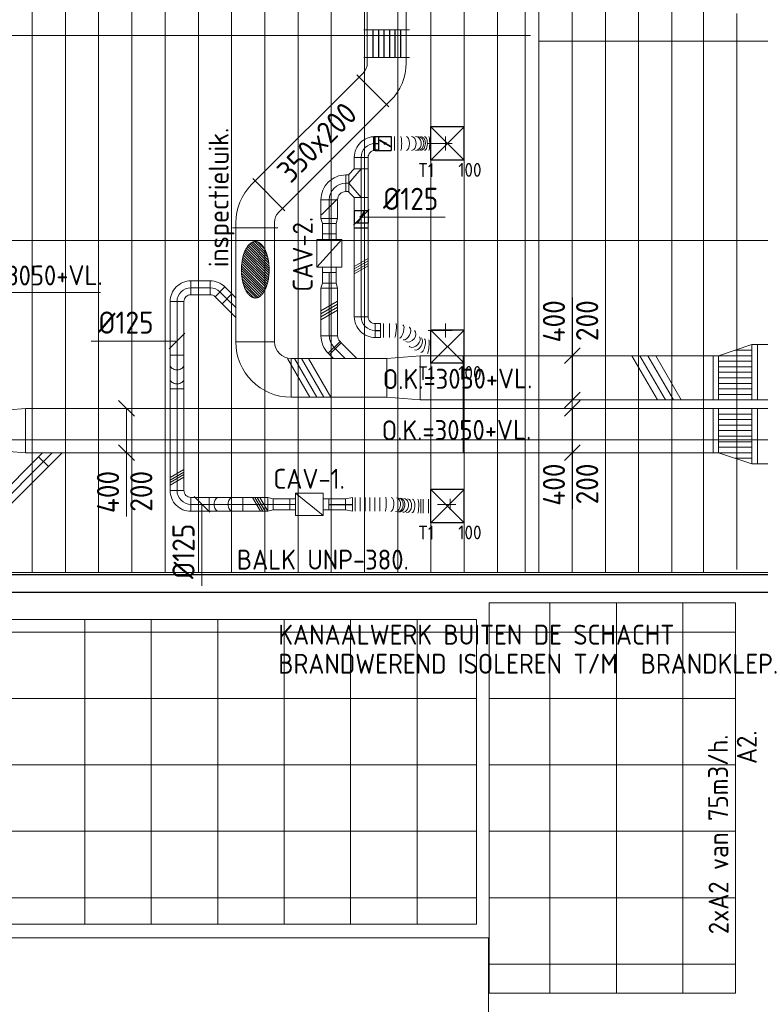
# Model space of a CAD drawing. Header units: millimetres. Extents: x -75017 to 35076, y -1757 to 51354.
# Tile 17 of 41: x -65208 to -58521, y 18546 to 27440. Entities that reach past the tile are written whole.
import ezdxf
from ezdxf.enums import TextEntityAlignment as Align

# ---------------------------------------------------------------- set-up
doc = ezdxf.new("R2010")
doc.units = ezdxf.units.MM
doc.header["$LTSCALE"] = 50
doc.linetypes.add('CENTER2', pattern=[28.575, 19.05, -3.175, 3.175, -3.175])
doc.linetypes.add('HIDDEN2', pattern=[0.1875, 0.125, -0.0625])
for name, color, linetype in [('BALKEN', 7, 'Continuous'), ('WL570---_BESTAAND-TOEVOER_HL', 1, 'Continuous'), ('WL570---_TOEVOER', 200, 'Continuous'), ('WL570---_TOEVOER_HL', 1, 'Continuous'), ('WL570---_TOEVOER_RST', 200, 'Continuous'), ('WL570---_TOEVOER_RST_HL', 1, 'Continuous'), ('WL5772--_R_KANAAL-H', 1, 'Continuous'), ('WM570---_BESTAAND-TOEVOER_PR', 1, 'Continuous'), ('WM570---_TOEVOER_PR', 2, 'Continuous'), ('WM570---_TOEVOER_RST_PR', 1, 'Continuous')]:
    doc.layers.add(name, color=color, linetype=linetype)
for name, color, linetype, lineweight in [('WL570---_BESTAAND-HARTLIJN', 161, 'Continuous', 0), ('WL570---_BESTAAND-MAATVOERING', 160, 'Continuous', 0), ('WL570---_BESTAAND-RETOUR', 100, 'Continuous', 0), ('WL570---_BESTAAND-ROOSTER', 160, 'Continuous', 0), ('WL570---_BESTAAND-TOEVOER', 200, 'Continuous', 0), ('WL570---_DEMONTEREN', 10, 'Continuous', 0)]:
    doc.layers.add(name, color=color, linetype=linetype, lineweight=lineweight)
doc.layers.get('WL570---_DEMONTEREN').off()
doc.styles.add('BURO-025', font='ISO96.shx', dxfattribs={"height": 125})
doc.styles.add('ISO', font='ISO', dxfattribs={"height": 162})
doc.styles.add('MAATVOERING', font='ISO')

# ---------------------------------------------------------------- blocks, each defined once
blk = doc.blocks.new('MVLINE')
blk.add_line((35.4, -35.4), (-35.4, 35.4))
blk = doc.blocks.new('KARH')
for p, q in [((1, 0.5), (0, 0.5)), ((0, -0.5), (1, -0.5))]:
    blk.add_line(p, q)
at = {"invisible_edges": 15}
blk.add_3dface([(0, 0.5), (0, -0.5), (1, -0.5), (1, 0.5)], dxfattribs=at)
blk = doc.blocks.new('OAF12500045R')
blk.add_line((-138.4, 0), (138.4, 0))
blk.add_lwpolyline([(-88.4, 0), (35.4, 123.7), (123.7, 35.4), (88.4, 0)])
at = {"layer": 'WL570---_BESTAAND-HARTLIJN'}
blk.add_line((79.5, 79.5), (0, 0), dxfattribs=at)
blk = doc.blocks.new('VV240020035020003000K')
blk.add_lwpolyline([(-300, -200), (0, -175), (0, 175), (-300, 200)], close=True)
at = {"invisible_edges": 15}
blk.add_3dface([(-300, -200), (0, -175), (0, 175), (-300, 200)], dxfattribs=at)
blk = doc.blocks.new('OBO10000090ZE')
blk.add_lwpolyline([(-50, 0), (50, 0), (50, 100, 1), (-50, 100)], format="xyb", close=True)
at = {"layer": 'WL570---_BESTAAND-HARTLIJN'}
for points in [[(-50, 100), (50, 100)], [(0, 0), (0, 150)]]:
    blk.add_lwpolyline(points, dxfattribs=at)
blk = doc.blocks.new('KARO')
for p, q in [((1, 0.5), (0, 0.5)), ((0, -0.5), (1, -0.5))]:
    blk.add_line(p, q)
at = {"invisible_edges": 15}
blk.add_3dface([(0, 0.5), (0, -0.5), (1, -0.5), (1, 0.5)], dxfattribs=at)
at = {"layer": 'WL570---_BESTAAND-HARTLIJN'}
blk.add_line((0, 0), (1, 0), dxfattribs=at)
blk = doc.blocks.new('OBO12500090H')
blk.add_lwpolyline([(62.5, -125, 0.414214), (-125, 62.5), (-125, -62.5, -0.414214), (-62.5, -125)], format="xyb", close=True)
at = {"invisible_edges": 15}
for points in [[(-114.1, -63.4), (-92.4, 59.7), (-125, 62.5), (-125, -62.5)], [(-103.6, -66.3), (-60.9, 51.2), (-92.4, 59.7), (-114.1, -63.4)], [(-93.8, -70.9), (-31.2, 37.4), (-60.9, 51.2), (-103.6, -66.3)], [(-84.8, -77.1), (-4.5, 18.6), (-31.2, 37.4), (-93.8, -70.9)], [(-77.1, -84.8), (18.6, -4.5), (-4.5, 18.6), (-84.8, -77.1)], [(-70.9, -93.8), (37.4, -31.2), (18.6, -4.5), (-77.1, -84.8)], [(-66.3, -103.6), (51.2, -60.9), (37.4, -31.2), (-70.9, -93.8)], [(-63.4, -114.1), (59.7, -92.4), (51.2, -60.9), (-66.3, -103.6)], [(-62.5, -125), (62.5, -125), (59.7, -92.4), (-63.4, -114.1)]]:
    blk.add_3dface(points, dxfattribs=at)
at = {"layer": 'WL570---_BESTAAND-HARTLIJN'}
blk.add_arc((-125, -125), 125, 0, 90, dxfattribs=at)
blk = doc.blocks.new('OTS12512516000H')
blk.add_lwpolyline([(-130, -62.5), (130, -62.5), (130, 62.5), (80, 112.5), (-80, 112.5), (-130, 62.5)], close=True)
at = {"layer": 'WL570---_BESTAAND-HARTLIJN'}
blk.add_line((-130, 0), (130, 0), dxfattribs=at)
at = {"layer": 'WL570---_BESTAAND-TOEVOER'}
blk.add_lwpolyline([(-130, 0), (0, 112.5), (130, 0)], dxfattribs=at)
blk = doc.blocks.new('OBO15000090H')
blk.add_lwpolyline([(75, -150, 0.414214), (-150, 75), (-150, -75, -0.414214), (-75, -150)], format="xyb", close=True)
at = {"invisible_edges": 15}
for points in [[(-137, -76.1), (-110.9, 71.6), (-150, 75), (-150, -75)], [(-124.3, -79.5), (-73, 61.4), (-110.9, 71.6), (-137, -76.1)], [(-112.5, -85), (-37.5, 44.9), (-73, 61.4), (-124.3, -79.5)], [(-101.8, -92.5), (-5.4, 22.4), (-37.5, 44.9), (-112.5, -85)], [(-92.5, -101.8), (22.4, -5.4), (-5.4, 22.4), (-101.8, -92.5)], [(-85, -112.5), (44.9, -37.5), (22.4, -5.4), (-92.5, -101.8)], [(-79.5, -124.3), (61.4, -73), (44.9, -37.5), (-85, -112.5)], [(-76.1, -137), (71.6, -110.9), (61.4, -73), (-79.5, -124.3)], [(-75, -150), (75, -150), (71.6, -110.9), (-76.1, -137)]]:
    blk.add_3dface(points, dxfattribs=at)
at = {"layer": 'WL570---_BESTAAND-HARTLIJN'}
blk.add_arc((-150, -150), 150, 0, 90, dxfattribs=at)
blk = doc.blocks.new('OSV1501250460K')
blk.add_lwpolyline([(-46.7, -75), (0, -62.5), (0, 62.5), (-46.7, 75)], close=True)
at = {"layer": 'WL570---_BESTAAND-HARTLIJN'}
blk.add_line((-46.7, 0), (0, 0), dxfattribs=at)
blk = doc.blocks.new('VBX1251250012525000')
blk.add_lwpolyline([(50, -112.5), (300, -112.5), (300, 112.5), (50, 112.5)], close=True)
for points in [[(50, 62.5), (0, 62.5), (0, -62.5), (50, -62.5)], [(300, -62.5), (350, -62.5), (350, 62.5), (300, 62.5)]]:
    blk.add_lwpolyline(points)
at = {"layer": 'WL570---_BESTAAND-HARTLIJN'}
blk.add_line((300, 0), (350, 0), dxfattribs=at)
at = {"layer": 'WL570---_BESTAAND-TOEVOER'}
blk.add_line((50, -112.5), (300, 112.5), dxfattribs=at)
blk = doc.blocks.new('VBX1001000010025000')
blk.add_lwpolyline([(50, -100), (300, -100), (300, 100), (50, 100)], close=True)
for points in [[(50, 50), (0, 50), (0, -50), (50, -50)], [(300, -50), (350, -50), (350, 50), (300, 50)]]:
    blk.add_lwpolyline(points)
at = {"layer": 'WL570---_BESTAAND-HARTLIJN'}
blk.add_line((300, 0), (350, 0), dxfattribs=at)
at = {"layer": 'WL570---_BESTAAND-TOEVOER'}
blk.add_line((50, -100), (300, 100), dxfattribs=at)
blk = doc.blocks.new('OSV1251000460K')
blk.add_lwpolyline([(-46.7, -62.5), (0, -50), (0, 50), (-46.7, 62.5)], close=True)
at = {"layer": 'WL570---_BESTAAND-HARTLIJN'}
blk.add_line((-46.7, 0), (0, 0), dxfattribs=at)
blk = doc.blocks.new('RB45DO')
blk.add_lwpolyline([(0.707107, 0.5), (0, 0.5), (0, -0.5), (0.707107, -0.5, 0.133256), (0.835518, -0.465158, 0.106756), (0.957107, -0.353553, 0.082828), (1.032249, -0.198077, 0.071352), (1.06066, 0, 0.071352), (1.032249, 0.198077, 0.082828), (0.957107, 0.353553, 0.106756), (0.835518, 0.465158, 0.133256)], format="xyb", close=True)
at = {"layer": 'WL570---_BESTAAND-HARTLIJN'}
blk.add_line((0, 0), (1.06066, 0), dxfattribs=at)
blk = doc.blocks.new('OBO12500045N')
at = {"xscale": 125, "yscale": 125, "zscale": 125}
blk.add_blockref('RB45DO', (0, 0), dxfattribs=at)
blk = doc.blocks.new('RB45UP')
blk.add_lwpolyline([(0, -0.5), (0.707107, -0.5), (0.707107, 0.5), (0, 0.5, -0.133256), (0.128411, 0.465158, -0.106756), (0.25, 0.353553, -0.082828), (0.325143, 0.198077, -0.071352), (0.353553, 0, -0.071352), (0.325143, -0.198077, -0.082828), (0.25, -0.353553, -0.106756), (0.128411, -0.465158, -0.133256)], format="xyb", close=True)
at = {"layer": 'WL570---_BESTAAND-HARTLIJN'}
blk.add_line((0, 0), (0.707107, 0), dxfattribs=at)
blk = doc.blocks.new('OBO12500045O')
at = {"xscale": 125, "yscale": 125, "zscale": 125}
blk.add_blockref('RB45UP', (0, 0), dxfattribs=at)
blk = doc.blocks.new('VV240020035020003000G')
blk.add_lwpolyline([(0, -200), (300, -175), (300, 175), (0, 200)], close=True)
at = {"invisible_edges": 15}
blk.add_3dface([(0, -200), (300, -175), (300, 175), (0, 200)], dxfattribs=at)
blk = doc.blocks.new('VPB35015035020000901-1')
for p, q in [((-175, 325), (175, 325)), ((175, 325), (175, 325)), ((325, -175), (325, 175)), ((325, 175), (325, 175))]:
    blk.add_line(p, q)
for radius in [500, 150]:
    blk.add_arc((325, 325), radius, 180, 270)
blk = doc.blocks.new('OAF15000045L')
blk.add_line((-156.1, 0), (156.1, 0))
blk.add_lwpolyline([(-106.1, 0), (-141.4, 35.4), (-35.4, 141.4), (106.1, 0)])
at = {"layer": 'WL570---_BESTAAND-HARTLIJN'}
blk.add_line((-88.4, 88.4), (0, 0), dxfattribs=at)
blk = doc.blocks.new('OBO15000045H')
blk.add_lwpolyline([(75, -62.1, 0.198912), (9.1, 97), (-97, -9.1, -0.198912), (-75, -62.1)], format="xyb", close=True)
at = {"invisible_edges": 15}
for points in [[(-92.5, -13.9), (22.4, 82.5), (9.1, 97), (-97, -9.1)], [(-88.6, -19.1), (34.3, 66.9), (22.4, 82.5), (-92.5, -13.9)], [(-85, -24.6), (44.9, 50.4), (34.3, 66.9), (-88.6, -19.1)], [(-82, -30.4), (53.9, 33), (44.9, 50.4), (-85, -24.6)], [(-79.5, -36.5), (61.4, 14.8), (53.9, 33), (-82, -30.4)], [(-77.6, -42.7), (67.3, -3.9), (61.4, 14.8), (-79.5, -36.5)], [(-76.1, -49.1), (71.6, -23.1), (67.3, -3.9), (-77.6, -42.7)], [(-75.3, -55.6), (74.1, -42.5), (71.6, -23.1), (-76.1, -49.1)], [(-75, -62.1), (75, -62.1), (74.1, -42.5), (-75.3, -55.6)]]:
    blk.add_3dface(points, dxfattribs=at)
at = {"layer": 'WL570---_BESTAAND-HARTLIJN'}
blk.add_arc((-150, -62.1), 150, 0, 45, dxfattribs=at)
blk = doc.blocks.new('*X206')
at = {"color": 0}
for p, q in [((50, 350), (350, 350)), ((50, 300), (350, 300)), ((50, 250), (350, 250)), ((50, 200), (350, 200)), ((50, 150), (350, 150)), ((50, 100), (350, 100)), ((50, 50), (350, 50)), ((50, 0), (350, 0)), ((200, -50), (350, -50))]:
    blk.add_line(p, q, dxfattribs=at)
blk = doc.blocks.new('VTR400200500150-1-1')
for p, q in [((50, 200), (0, 200)), ((0, 200), (0, -200)), ((400, 200), (350, 200)), ((400, -300), (400, 200)), ((0, -200), (50, -200)), ((350, -300), (400, -300))]:
    blk.add_line(p, q)
blk.add_lwpolyline([(50, -200), (350, -300), (350, 200), (50, 200)], close=True)
at = {"layer": 'WL570---_BESTAAND-RETOUR'}
blk.add_blockref('*X206', (0, -200), dxfattribs=at)
blk = doc.blocks.new('VV335015035020002500KB')
for p, q in [((0, -205), (0, 205)), ((250, -205), (250, 205))]:
    blk.add_line(p, q)
blk.add_lwpolyline([(0, -175), (250, -175), (250, 175), (0, 175)], close=True)
at = {"layer": 'WL5772--_R_KANAAL-H'}
for p, q in [((0, 125), (250, 125)), ((0, 75), (250, 75)), ((0, 25), (250, 25)), ((0, -25), (250, -25)), ((0, -75), (250, -75)), ((0, -125), (250, -125))]:
    blk.add_line(p, q, dxfattribs=at)
blk = doc.blocks.new('VBO3502003502005050-3')
for p, q in [((20.3, 269.6), (-269.6, -20.3)), ((-205, -176.3), (205, -176.3))]:
    blk.add_line(p, q)
blk.add_lwpolyline([(-175, -176.3), (175, -176.3), (175, -126.3, 0.198912), (34.4, 213.1), (-0.9, 248.4), (-248.4, 0.9), (-213.1, -34.4, -0.198912), (-175, -126.3)], format="xyb", close=True)
blk = doc.blocks.new('VBO3502003502005050-4')
for p, q in [((20.3, 269.6), (-269.6, -20.3)), ((-205, -176.3), (205, -176.3))]:
    blk.add_line(p, q)
blk.add_lwpolyline([(-175, -176.3), (175, -176.3), (175, -126.3, 0.198912), (34.4, 213.1), (-0.9, 248.4), (-248.4, 0.9), (-213.1, -34.4, -0.198912), (-175, -126.3)], format="xyb", close=True)
blk = doc.blocks.new('OBO12500090ZE')
blk.add_lwpolyline([(-62.5, 0), (62.5, 0), (62.5, 125, 1), (-62.5, 125)], format="xyb", close=True)
at = {"layer": 'WL570---_BESTAAND-HARTLIJN'}
for points in [[(0, 0), (0, 187.5)], [(-62.5, 125), (62.5, 125)]]:
    blk.add_lwpolyline(points, dxfattribs=at)
blk = doc.blocks.new('OBO12500045H')
blk.add_lwpolyline([(62.5, -51.8, 0.198912), (7.6, 80.8), (-80.8, -7.6, -0.198912), (-62.5, -51.8)], format="xyb", close=True)
at = {"invisible_edges": 15}
for points in [[(-77.1, -11.6), (18.6, 68.7), (7.6, 80.8), (-80.8, -7.6)], [(-73.8, -15.9), (28.6, 55.8), (18.6, 68.7), (-77.1, -11.6)], [(-70.9, -20.5), (37.4, 42), (28.6, 55.8), (-73.8, -15.9)], [(-68.4, -25.4), (44.9, 27.5), (37.4, 42), (-70.9, -20.5)], [(-66.3, -30.4), (51.2, 12.4), (44.9, 27.5), (-68.4, -25.4)], [(-64.6, -35.6), (56.1, -3.2), (51.2, 12.4), (-66.3, -30.4)], [(-63.4, -40.9), (59.7, -19.2), (56.1, -3.2), (-64.6, -35.6)], [(-62.7, -46.3), (61.8, -35.4), (59.7, -19.2), (-63.4, -40.9)], [(-62.5, -51.8), (62.5, -51.8), (61.8, -35.4), (-62.7, -46.3)]]:
    blk.add_3dface(points, dxfattribs=at)
at = {"layer": 'WL570---_BESTAAND-HARTLIJN'}
blk.add_arc((-125, -51.8), 125, 0, 45, dxfattribs=at)
blk = doc.blocks.new('A$C097E4F3C')
at = {"layer": 'WL570---_BESTAAND-MAATVOERING', "style": 'ISO'}
for s, p in [('KANAALWERK BUITEN DE SCHACHT', (0, 262.1)), ('BRANDWEREND ISOLEREN T/M  BRANDKLEP.', (0, 0))]:
    blk.add_text(s, height=180, dxfattribs=at).set_placement(p)
blk = doc.blocks.new('UISO')
for p, q in [((0, 0.18), (1, 0.757)), ((0, 0), (1, 0.577))]:
    blk.add_line(p, q)
at = {"layer": 'WL570---_BESTAAND-TOEVOER'}
for p, q in [((0, 0.36), (1, 0.937)), ((0, -0.18), (1, 0.397))]:
    blk.add_line(p, q, dxfattribs=at)
blk = doc.blocks.new('Block plafond 7e midden')
at = {"color": 8, "linetype": 'Continuous', "lineweight": 13}
for p, q in [((3235, -410), (3235, -17210)), ((3535, -410), (3535, -17210)), ((3835, -410), (3835, -17210)), ((4135, -410), (4135, -17210)), ((4435, -410), (4435, -17210)), ((4735, -410), (4735, -17210)), ((5035, -410), (5035, -17210)), ((5335, -410), (5335, -17210)), ((5635, -410), (5635, -17210)), ((5935, -410), (5935, -17210)), ((6235, -410), (6235, -17210)), ((6535, -410), (6535, -17210)), ((7685, -409.2), (7685, -17210)), ((7810, -410), (7810, -17210)), ((8110, -410), (8110, -17210)), ((8410, -410), (8410, -17210)), ((8710, -410), (8710, -17210)), ((9010, -410), (9010, -17210)), ((9296, -409.7), (9296, -17209.7)), ((6835, -9760), (6835, -17210)), ((7135, -9760), (7135, -17210)), ((7435, -9760), (7435, -17210)), ((9596, -17181.6), (9596, -12160)), ((-40.2, -12360), (7735, -12360)), ((7810, -12410), (9910, -12410)), ((-0.2, -14210), (7735, -14210)), ((7510, -14210), (9885, -14210)), ((-0.2, -16010), (7735, -16010)), ((7510, -16010), (9885, -16010)), ((7909.8, -17485), (7909.8, -21010)), ((8509.8, -17485), (8509.8, -21010)), ((9109.8, -17485), (9109.8, -21010)), ((3709.8, -17635), (3709.8, -20385)), ((4309.8, -17635), (4309.8, -20385)), ((4909.8, -17635), (4909.8, -20385)), ((5509.8, -17635), (5509.8, -20385)), ((6109.8, -17635), (6109.8, -20385)), ((6709.8, -17635), (6709.8, -20385)), ((7245.8, -17747.5), (2684.8, -17747.5)), ((9585, -17747.5), (7359.8, -17747.5)), ((7245.8, -18347.5), (2684.8, -18347.5)), ((9585, -18347.5), (7359.8, -18347.5)), ((7245.8, -18947.5), (2684.8, -18947.5)), ((9585, -18947.5), (7359.8, -18947.5)), ((7245.8, -19547.5), (2684.8, -19547.5)), ((9585, -19547.5), (7359.8, -19547.5)), ((7245.8, -20147.5), (2684.8, -20147.5)), ((9585, -20147.5), (7359.8, -20147.5)), ((9585, -20747.5), (7359.8, -20747.5))]:
    blk.add_line(p, q, dxfattribs=at)
at = {"color": 8, "linetype": 'Continuous', "lineweight": 13, "flags": 128}
blk.add_lwpolyline([(2509.8, -17620), (2510, -17210), (13835, -17210), (13835, -17660), (15437.9, -17660), (15437.9, -17660)], dxfattribs=at)
at = {"color": 8, "linetype": 'Continuous', "lineweight": 13}
for points in [[(7359.8, -17485), (9585, -17485), (9585, -21010), (7359.8, -21010)], [(2684.8, -17635), (7245.8, -17635), (7245.8, -20385), (2684.8, -20385)]]:
    blk.add_lwpolyline(points, close=True, dxfattribs=at)
blk = doc.blocks.new('*U291')
at = {"color": 0, "ltscale": 10}
for p, q in [((150, 150, -2500), (-150, 150, -2500)), ((-150, -150, -2500), (-150, 150, -2500)), ((150, -150, -2500), (-150, 150, -2500)), ((-150, -150, -2500), (150, 150, -2500)), ((150, -150, -2500), (150, 150, -2500)), ((150, -150, -2500), (-150, -150, -2500))]:
    blk.add_line(p, q, dxfattribs=at)
at = {"layer": 'WL570---_TOEVOER_RST_HL', "linetype": 'CENTER2'}
blk.add_circle((0, 0, -2500), 0.075, dxfattribs=at)
at = {"layer": 'WL570---_TOEVOER_RST', "color": 2, "style": 'BURO-025'}
for tag in ['MC', 'Q']:
    blk.add_attdef(tag, text='', height=125, dxfattribs=at).set_placement((0, 0), align=Align.MIDDLE)
at = {"layer": 'WM570---_TOEVOER_RST_PR', "color": 2, "style": 'BURO-025'}
blk.add_attdef('POSNR', text='', height=125, dxfattribs=at).set_placement((0, 0), align=Align.MIDDLE)
blk = doc.blocks.new('*U555')
at = {"color": 0, "ltscale": 10}
for p, q in [((0, 50), (151.6, 50)), ((0, -50), (0, 50)), ((151.6, 50), (151.6, -50)), ((0, -50), (151.6, -50))]:
    blk.add_line(p, q, dxfattribs=at)
at = {"layer": 'WL570---_BESTAAND-TOEVOER_HL', "linetype": 'CENTER2'}
blk.add_line((0, 0), (151.6, 0), dxfattribs=at)
at = {"layer": 'WM570---_BESTAAND-TOEVOER_PR', "color": 2, "style": 'BURO-025'}
blk.add_attdef('POSNR', text='', height=125, dxfattribs=at).set_placement((0, 0), align=Align.MIDDLE)
blk = doc.blocks.new('*U556')
at = {"color": 0, "ltscale": 10}
for p, q in [((64.2, 62.5), (0, 50)), ((0, -50), (0, 50)), ((64.2, -62.5), (64.2, 62.5)), ((64.2, -62.5), (0, -50))]:
    blk.add_line(p, q, dxfattribs=at)
at = {"layer": 'WL570---_BESTAAND-TOEVOER_HL', "linetype": 'CENTER2'}
blk.add_line((0, 0), (64.2, 0), dxfattribs=at)
for centre in [(0, 0), (64.2, 0)]:
    blk.add_circle(centre, 0.075, dxfattribs=at)
at = {"layer": 'WM570---_BESTAAND-TOEVOER_PR', "color": 2, "style": 'BURO-025'}
blk.add_attdef('POSNR', text='', height=125, dxfattribs=at).set_placement((0, 0), align=Align.MIDDLE)
blk = doc.blocks.new('*U557')
at = {"color": 0, "ltscale": 10}
for p, q in [((0, 62.5), (0, -62.5)), ((22.4, 62.5), (22.4, -62.5)), ((67.2, 62.5), (67.2, -62.5)), ((112.1, 62.5), (112.1, -62.5)), ((156.9, 62.5), (156.9, -62.5)), ((201.7, 62.5), (201.7, -62.5)), ((246.6, 62.5), (246.6, -62.5)), ((396.9, 58.8), (395.9, 58.9)), ((615.2, 46.5), (615.2, -78.5)), ((638.2, 46.5), (638.2, -78.5)), ((684.3, 46.5), (684.3, -78.5)), ((487.2, -74.8), (488.3, -74.9))]:
    blk.add_line(p, q, dxfattribs=at)
for centre, major_axis, ratio, start_param, end_param in [((295.7, 0), (0.7, 62.5), 0.141874, 3.13995, 6.281542), ((392, -3.5), (-4.4, -62.4), 0.653851, 0.01296, 3.128632), ((492.2, -12.5), (4.4, 62.4), 0.653851, 3.154553, 6.270225), ((588.5, -16), (-0.7, -62.5), 0.141874, 0.001643, 3.143235)]:
    blk.add_ellipse(centre, major_axis=major_axis, ratio=ratio, start_param=start_param, end_param=end_param, dxfattribs=at)
at = {"color": 0, "ltscale": 10, "extrusion": (0, 0, -1)}
for centre, major_axis, ratio, start_param, end_param in [((346.9, -1.2), (2.3, 62.5), 0.414341, 6.27751, 9.419102), ((409.7, -5.1), (5.6, 62.2), 0.747818, 0, 3.141593), ((425.9, -6.5), (5.6, 62.2), 0.747818, 0, 3.141593), ((458.3, -9.5), (5.6, 62.2), 0.747818, 0, 3.141593), ((537.2, -14.8), (-2.3, -62.5), 0.414341, 3.147268, 6.27751)]:
    blk.add_ellipse(centre, major_axis=major_axis, ratio=ratio, start_param=start_param, end_param=end_param, dxfattribs=at)
at = {"layer": 'WM570---_BESTAAND-TOEVOER_PR', "color": 2, "style": 'BURO-025'}
blk.add_attdef('POSNR', text='', height=125, dxfattribs=at).set_placement((0, 0), align=Align.MIDDLE)
blk = doc.blocks.new('*U558')
at = {"color": 0, "ltscale": 10}
for p, q in [((150, 150, 200), (-150, 150, 200)), ((-150, -150, 200), (-150, 150, 200)), ((150, -150, 200), (-150, 150, 200)), ((-150, -150, 200), (150, 150, 200)), ((150, -150, 200), (150, 150, 200)), ((150, -150, 200), (-150, -150, 200))]:
    blk.add_line(p, q, dxfattribs=at)
at = {"layer": 'WL570---_TOEVOER_RST_HL', "linetype": 'CENTER2'}
blk.add_circle((0, 0, 200), 0.075, dxfattribs=at)
at = {"layer": 'WL570---_TOEVOER_RST', "color": 2, "style": 'BURO-025'}
for tag in ['MC', 'Q']:
    blk.add_attdef(tag, text='', height=125, dxfattribs=at).set_placement((0, 0), align=Align.MIDDLE)
at = {"layer": 'WM570---_TOEVOER_RST_PR', "color": 2, "style": 'BURO-025'}
blk.add_attdef('POSNR', text='', height=125, dxfattribs=at).set_placement((0, 0), align=Align.MIDDLE)
blk = doc.blocks.new('*U559')
at = {"color": 0, "ltscale": 10}
for p, q in [((0, 62.5, -2700), (50, 62.5, -2700)), ((0, -62.5, -2700), (0, 62.5, -2700)), ((50, 62.5, -2700), (50, -62.5, -2700)), ((0, -62.5, -2700), (50, -62.5, -2700))]:
    blk.add_line(p, q, dxfattribs=at)
at = {"layer": 'WL570---_TOEVOER_HL', "linetype": 'CENTER2'}
blk.add_line((0, 0, -2700), (50, 0, -2700), dxfattribs=at)
at = {"layer": 'WM570---_TOEVOER_PR', "color": 2, "style": 'BURO-025'}
blk.add_attdef('POSNR', text='', height=125, dxfattribs=at).set_placement((0, 0), align=Align.MIDDLE)
blk = doc.blocks.new('*U560')
at = {"color": 0, "ltscale": 10}
for p, q in [((0, 62.5, -2700), (0, -62.5, -2700)), ((26.7, 62.5, -2700), (26.7, -62.5, -2700)), ((80.2, 62.5, -2700), (80.2, -62.5, -2700)), ((139.2, 62.5, -2700), (139.1, 62.5, -2700)), ((454.1, -82.5, -2700), (454.1, -207.5, -2700)), ((362.9, -197, -2700), (364.2, -197.3, -2700))]:
    blk.add_line(p, q, dxfattribs=at)
for centre, major_axis, ratio, start_param, end_param in [((133.8, 0, -2700), (5.3, 62.5), 0.115327, 3.15143, 6.273342), ((230.7, -25.9, -2700), (28.8, 55.8), 0.529444, 3.203703, 6.221075), ((230.7, -25.9, -2700), (28.8, 55.8), 0.529444, 6.221075, 6.345295), ((303.8, -98, -2700), (-42.9, -46), 0.678127, 0.106527, 3.035066), ((380, -136.6, -2700), (-16.4, -60.6), 0.336404, 0.031966, 3.109627), ((303.8, -98, -2700), (-42.9, -46), 0.678127, 6.176659, 6.389712)]:
    blk.add_ellipse(centre, major_axis=major_axis, ratio=ratio, start_param=start_param, end_param=end_param, dxfattribs=at)
at = {"color": 0, "ltscale": 10, "extrusion": (0, 0, -1)}
for centre, major_axis, ratio, start_param, end_param in [((185.4, -8.9, -2700), (16.4, 60.6), 0.336404, 6.25122, 9.392812), ((266, -49.7, -2700), (42.9, 46), 0.678127, 6.176659, 9.318251), ((337.2, -120.5, -2700), (-28.8, -55.8), 0.529444, 3.203703, 6.345295), ((428.7, -145, -2700), (5.3, 62.5), 0.115327, 0.009843, 3.151436)]:
    blk.add_ellipse(centre, major_axis=major_axis, ratio=ratio, start_param=start_param, end_param=end_param, dxfattribs=at)
at = {"layer": 'WM570---_TOEVOER_PR', "color": 2, "style": 'BURO-025'}
blk.add_attdef('POSNR', text='', height=125, dxfattribs=at).set_placement((0, 0), align=Align.MIDDLE)
blk = doc.blocks.new('*U310')
at = {"ltscale": 10}
for p, q in [((-56.5, 62.5, -2700), (56.5, 62.5, -2700)), ((-56.5, -62.5, -2700), (-56.5, 62.5, -2700)), ((-49.4, 27.3, -2700), (-48.4, 29.1, -2700)), ((48.4, -29.1, -2700), (-49.4, 27.3, -2700)), ((49.4, -27.3, -2700), (-48.4, 29.1, -2700)), ((56.5, 62.5, -2700), (56.5, -62.5, -2700)), ((100.8, 59.4, -2700), (100.8, -59.4, -2700)), ((-56.5, -62.5, -2700), (56.5, -62.5, -2700)), ((48.4, -29.1, -2700), (49.4, -27.3, -2700))]:
    blk.add_line(p, q, dxfattribs=at)
blk.add_circle((0, 0, -2700), 9.41, dxfattribs=at)
at = {"layer": 'WL570---_TOEVOER', "color": 2, "style": 'BURO-025'}
blk.add_attdef('I', text='', height=125, dxfattribs=at).set_placement((0, 0), align=Align.MIDDLE)
at = {"layer": 'WM570---_TOEVOER_PR', "color": 2, "style": 'BURO-025'}
blk.add_attdef('POSNR', text='', height=125, dxfattribs=at).set_placement((0, 0), align=Align.MIDDLE)
blk = doc.blocks.new('*U561')
at = {"color": 0, "ltscale": 10}
for p, q in [((0, 62.5, -2700), (33.8, 62.5, -2700)), ((0, -62.5, -2700), (0, 62.5, -2700)), ((0, -62.5, -2700), (33.8, -62.5, -2700))]:
    blk.add_line(p, q, dxfattribs=at)
at = {"layer": 'WL570---_TOEVOER_HL', "linetype": 'CENTER2'}
blk.add_line((0, 0, -2700), (33.8, 0, -2700), dxfattribs=at)
at = {"layer": 'WM570---_TOEVOER_PR', "color": 2, "style": 'BURO-025'}
blk.add_attdef('POSNR', text='', height=125, dxfattribs=at).set_placement((0, 0), align=Align.MIDDLE)
blk = doc.blocks.new('*U562')
at = {"ltscale": 10}
for p, q in [((-56.4, 59.4, -2700), (-100.8, 59.4, -2700)), ((-100.8, -59.4, -2700), (-100.8, 59.4, -2700)), ((-56.4, 62.5, -2700), (56.4, 62.5, -2700)), ((-56.4, -62.5, -2700), (-56.4, 62.5, -2700)), ((-49.4, 27.3, -2700), (-48.4, 29.1, -2700)), ((48.4, -29.1, -2700), (-49.4, 27.3, -2700)), ((49.4, -27.3, -2700), (-48.4, 29.1, -2700)), ((56.4, 62.5, -2700), (56.4, -62.5, -2700)), ((-56.4, -59.4, -2700), (-100.8, -59.4, -2700)), ((-56.4, -62.5, -2700), (56.4, -62.5, -2700)), ((48.4, -29.1, -2700), (49.4, -27.3, -2700))]:
    blk.add_line(p, q, dxfattribs=at)
blk.add_circle((0, 0, -2700), 9.41, dxfattribs=at)
at = {"layer": 'WL570---_TOEVOER', "color": 2, "style": 'BURO-025'}
blk.add_attdef('I', text='', height=125, dxfattribs=at).set_placement((0, 0), align=Align.MIDDLE)
at = {"layer": 'WM570---_TOEVOER_PR', "color": 2, "style": 'BURO-025'}
blk.add_attdef('POSNR', text='', height=125, dxfattribs=at).set_placement((0, 0), align=Align.MIDDLE)
blk = doc.blocks.new('*U563')
at = {"color": 0, "ltscale": 10}
for p, q in [((0, 62.5, -2700), (0, -62.5, -2700)), ((28.6, 62.5, -2700), (28.6, -62.5, -2700)), ((357.5, 62, -2700), (357.5, -63, -2700))]:
    blk.add_line(p, q, dxfattribs=at)
for centre, major_axis, ratio, start_param, end_param in [((84.3, 0, -2700), (0, -62.5), 0.144821, 6.283133, 9.424726), ((181.9, -0.1, -2700), (-0.1, -62.5), 0.665585, 6.282765, 9.424358), ((239.8, -0.3, -2700), (0.3, 62.5), 0.853914, 3.142701, 6.284293), ((299.2, -0.5, -2700), (0.1, 62.5), 0.422564, 3.141773, 6.283366)]:
    blk.add_ellipse(centre, major_axis=major_axis, ratio=ratio, start_param=start_param, end_param=end_param, dxfattribs=at)
at = {"color": 0, "ltscale": 10, "extrusion": (0, 0, -1)}
for centre, major_axis, ratio, start_param, end_param in [((136.4, 0, -2700), (0.1, 62.5), 0.422564, 6.283005, 9.424597), ((217.3, -0.2, -2700), (0.3, 62.5), 0.853914, 6.282077, 9.42367), ((265.7, -0.4, -2700), (-0.1, -62.5), 0.665585, 3.142013, 6.283605), ((337.5, -0.5, -2700), (0, -62.5), 0.144821, 3.141645, 6.283237)]:
    blk.add_ellipse(centre, major_axis=major_axis, ratio=ratio, start_param=start_param, end_param=end_param, dxfattribs=at)
at = {"layer": 'WM570---_TOEVOER_PR', "color": 2, "style": 'BURO-025'}
blk.add_attdef('POSNR', text='', height=125, dxfattribs=at).set_placement((0, 0), align=Align.MIDDLE)

msp = doc.modelspace()

# ---------------------------------------------------------------- hatches: boundary and pattern name
at = {"layer": 'WL570---_BESTAAND-MAATVOERING'}
h = msp.add_hatch(dxfattribs=at)
h.set_pattern_fill('ANSI31', color=256, scale=5, angle=90, style=0)
h.set_pattern_definition([(135, (-35800.738, 28975.076), (-11.22532, -11.22532), [])])
edge = h.paths.add_edge_path()
edge.add_ellipse((-63080.6, 25180.4), major_axis=(0, -254.9), ratio=0.489711, start_angle=0, end_angle=360)

# ---------------------------------------------------------------- linework, layer by layer
at = {"layer": 'BALKEN'}
for p, q in [((-68519.1, 22429.3), (-52647.2, 22429.3)), ((-68519.1, 22269.3), (-52647.2, 22269.3))]:
    msp.add_line(p, q, dxfattribs=at)
at = {"layer": 'WL570---_BESTAAND-MAATVOERING'}
for p, q in [((-65816.3, 24975.4), (-64479.4, 24975.4)), ((-73320, 19145.8), (-60975.7, 19145.8)), ((-60975.7, 19145.8), (-60975.7, 17945.8))]:
    msp.add_line(p, q, dxfattribs=at)
for points in [[(-62124.1, 25654.7), (-61976.8, 25654.7), (-61364.9, 25654.7)], [(-60217.6, 24004.5), (-60217.6, 24469.9), (-60217.6, 24931.4)], [(-63787.2, 24536.9), (-63949.3, 24536.9), (-64561.2, 24536.9)], [(-64243.6, 23927.6), (-64243.6, 23413.9), (-64243.6, 22952.3)], [(-60217.6, 23927.6), (-60217.6, 23480.5), (-60217.6, 23018.9)], [(-63562.3, 23061.7), (-63562.3, 22936.9), (-63562.3, 22325)]]:
    msp.add_lwpolyline(points, dxfattribs=at)
at = {"layer": 'WL570---_BESTAAND-MAATVOERING', "linetype": 'HIDDEN2'}
msp.add_ellipse((-63080.6, 25180.4), major_axis=(0, -254.9), ratio=0.489711, dxfattribs=at)
at = {"layer": 'WL570---_BESTAAND-ROOSTER'}
for p, q in [((-61494.8, 23527.6), (-61494.8, 24404.5)), ((-61204.8, 24404.5), (-61204.8, 23527.6)), ((-61494.8, 23645.8), (-61204.8, 23645.8))]:
    msp.add_line(p, q, dxfattribs=at)

# ---------------------------------------------------------------- block references
at = {"layer": 'WL570---_BESTAAND-MAATVOERING', "yscale": 2, "zscale": 2}
for p, xscale, rotation in [((-62412.6, 25747), 2, 90.00000000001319), ((-62124.1, 25654.7), 2, 90), ((-63787.2, 24536.9), 2, 90.00000000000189), ((-60217.6, 24404.5), -2, 180), ((-60217.6, 24004.5), -2, 180), ((-60217.6, 23927.6), 2, 90), ((-60217.6, 23527.6), 2, 90)]:
    msp.add_blockref('MVLINE', p, dxfattribs=dict(at, xscale=xscale, rotation=rotation))
at = {"layer": 'WL570---_BESTAAND-MAATVOERING', "xscale": 2, "yscale": 2, "zscale": 2}
for p in [(-64243.6, 23927.6), (-64243.6, 23527.6), (-63562.3, 23061.7)]:
    msp.add_blockref('MVLINE', p, dxfattribs=at)
at = {"layer": 'WL570---_BESTAAND-MAATVOERING'}
msp.add_blockref('A$C097E4F3C', (-62873.4, 21532.2), dxfattribs=at)
at = {"layer": 'WL570---_BESTAAND-RETOUR', "rotation": 180}
for name, p in [('VV240020035020003000K', (-65454.5, 23727.6)), ('OAF12500045R', (-64913.7, 23527.6))]:
    msp.add_blockref(name, p, dxfattribs=at)
at = {"layer": 'WL570---_BESTAAND-RETOUR'}
for p, xscale, yscale, zscale in [((-65154.5, 23727.6), 6207.665320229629, 400, 200), ((-58546.9, 23677.6), 601.3840223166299, 500, 150)]:
    msp.add_blockref('KARH', p, dxfattribs=dict(at, xscale=xscale, yscale=yscale, zscale=zscale))
msp.add_blockref('VTR400200500150-1-1', (-58946.9, 23727.6), dxfattribs=at)
at = {"layer": 'WL570---_BESTAAND-RETOUR', "xscale": 782.7861293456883, "yscale": 125, "zscale": 125, "rotation": 225.0000000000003}
msp.add_blockref('KARO', (-64993.2, 23448), dxfattribs=at)
at = {"layer": 'WL570---_BESTAAND-TOEVOER'}
for name, p in [('Block plafond 7e midden', (-68330, 39655.8)), ('*U563', (-61852.4, 26321.2, 2700)), ('*U559', (-61999.1, 24631.6, 2700)), ('*U560', (-61949.1, 24631.6, 2700)), ('VPB35015035020000901-1', (-63082.1, 24204.5)), ('OAF15000045L', (-62269.2, 24379.5)), ('OSV1251000460K', (-62919.5, 23061.7)), ('*U556', (-62266.4, 23061.7)), ('*U557', (-62202.2, 23061.7)), ('*U555', (-62418, 23061.7))]:
    msp.add_blockref(name, p, dxfattribs=at)
for name, p, xscale, yscale, zscale, rotation in [('KARH', (-61894.5, 27999.7), 848.7317436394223, 350, 150, 270), ('KARH', (-62019.2, 26797.2), -1326.764186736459, 350, 200, 45.0000000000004), ('KARO', (-62124.1, 26196.2), 103.7680287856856, 125, 125, 270), ('KARO', (-62236.6, 25962.5), 26.00312469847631, 150, 150, 180), ('KARO', (-62412.6, 25812.5), 171.575459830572, 150, 150, 270.0000000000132), ('KARO', (-62124.1, 24756.6), 1075.837129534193, 125, 125, 90), ('KARH', (-63082.1, 24529.5), 1028.489676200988, 350, 200, 90), ('KARO', (-62412.6, 25504.7), 93.58491888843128, 125, 125, 90.00000000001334), ('KARO', (-62412.6, 25154.7), -93.58491888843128, 125, 125, 89.99999999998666), ('KARO', (-63488, 25017.8), 174.2598154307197, 125, 125, 179.9999999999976), ('KARO', (-63336.6, 24918.2), 89.07755430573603, 125, 125, 134.999999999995), ('KARO', (-62412.6, 25014.5), 429.4718115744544, 150, 150, 269.9999999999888), ('KARO', (-63787.2, 24892.8), 958.0441030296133, 125, 125, 270.0000000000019), ('KARO', (-62368.7, 24479), 15.62496170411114, 150, 150, 314.9999999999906), ('UISO', (-62462.4, 24029.5), 350, 350, 350, 90), ('KARH', (-61891.9, 24204.5), 865.1964538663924, 350, 200, 180), ('UISO', (-59306.1, 24004.5), 400, 400, 400, 90), ('KARO', (-63787.2, 24321.5), 126.7766952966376, 125, 125, 270.0000000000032), ('KARO', (-63787.2, 23927.6), 402.5656308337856, 125, 125, 270), ('KARO', (-63787.2, 23186.7), 340.8285245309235, 125, 125, 90), ('UISO', (-63724.7, 23353), 125, 125, 125, 180), ('KARO', (-63282.1, 23061.7), 126.7766952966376, 125, 125, 180.0000000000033), ('UISO', (-63084.8, 23124.2), 125, 125, 125, 270), ('KARO', (-62768, 23061.7), 151.578409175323, 100, 100, 180.000000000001)]:
    msp.add_blockref(name, p, dxfattribs=dict(at, xscale=xscale, yscale=yscale, zscale=zscale, rotation=rotation))
for name, p, rotation in [('VV335015035020002500KB', (-61894.5, 27348.2), 270), ('OBO12500090H', (-62124.1, 26321.2), 90), ('OBO15000090H', (-62412.6, 25962.5), 90), ('OSV1501250460K', (-62412.6, 25598.3), 270.0000000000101), ('OBO12500045H', (-63436.2, 25017.8), 44.99999999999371), ('OBO12500090H', (-63787.2, 25017.8), 89.9999999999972), ('OAF12500045R', (-63257.1, 24838.7), 90), ('OBO15000045H', (-62412.6, 24522.9), 179.999999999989), ('OBO12500045N', (-63787.2, 24409.9), 270.0000000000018), ('VV240020035020003000G', (-61591.9, 24204.5), 180), ('OBO12500045O', (-63787.2, 24194.7), 270.0000000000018), ('OBO12500045O', (-63408.9, 23061.7), 180.0000000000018), ('OBO12500045N', (-63193.7, 23061.7), 180.0000000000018)]:
    msp.add_blockref(name, p, dxfattribs=dict(at, rotation=rotation))
at = {"layer": 'WL570---_BESTAAND-TOEVOER', "xscale": -1}
for name, p, rotation in [('VBO3502003502005050-4', (-61894.5, 26921.9), 180), ('OTS12512516000H', (-62124.1, 25962.5), 90), ('VBX1251250012525000', (-62412.6, 25154.7), 270.0000000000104), ('OSV1501250460K', (-62412.6, 25061.1), 269.9999999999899), ('OBO12500090H', (-62124.1, 24631.6), 90), ('VTR400200500150-1-1', (-58946.9, 24204.5), 180), ('OBO12500090H', (-63787.2, 23061.7), 90), ('VBX1001000010025000', (-62418, 23061.7), 359.9999999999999)]:
    msp.add_blockref(name, p, dxfattribs=dict(at, rotation=rotation))
msp.add_blockref('VBO3502003502005050-3', (-63082.1, 25734.3), dxfattribs=at)
at = {"layer": 'WL570---_BESTAAND-TOEVOER'}
for name, p, xscale, yscale, zscale in [('UISO', (-62186.6, 25165.3), 125, 125, 125), ('UISO', (-62487.6, 24755.2), 150, 150, 150), ('KARH', (-58546.9, 24254.5), 1799.009226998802, 500, 150), ('KARH', (-61591.9, 24204.5), 2645.003069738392, 400, 200), ('KARO', (-63662.2, 23061.7), 696.0431464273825, 125, 125)]:
    msp.add_blockref(name, p, dxfattribs=dict(at, xscale=xscale, yscale=yscale, zscale=zscale))
at = {"layer": 'WL570---_DEMONTEREN', "xscale": -31.59570207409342, "yscale": 125, "zscale": 125, "rotation": 180}
for p in [(-61520.8, 26321.2), (-61520.8, 24631.6)]:
    msp.add_blockref('KARO', p, dxfattribs=at)
at = {"layer": 'WL570---_DEMONTEREN', "rotation": 270}
for p in [(-61489.2, 26321.2), (-61489.2, 24631.6)]:
    msp.add_blockref('OBO12500090ZE', p, dxfattribs=at)
at = {"layer": 'WL570---_DEMONTEREN', "xscale": -16.03765465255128, "yscale": 100, "zscale": 100}
msp.add_blockref('KARO', (-61419.9, 23061.7), dxfattribs=at)
at = {"layer": 'WL570---_DEMONTEREN', "xscale": -1, "rotation": 270.0000000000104}
msp.add_blockref('OBO10000090ZE', (-61419.9, 23061.7), dxfattribs=at)
at = {"layer": 'WL570---_TOEVOER'}
for name, p in [('*U562', (-61908.9, 26321.2, 2700)), ('*U561', (-61999.1, 26321.2, 2700))]:
    msp.add_blockref(name, p, dxfattribs=at)
at = {"layer": 'WL570---_TOEVOER', "rotation": 270}
msp.add_blockref('*U310', (-62124.1, 25658.1, 2700), dxfattribs=at)
at = {"layer": 'WL570---_TOEVOER_RST'}
ref = msp.add_blockref('*U291', (-61344.9, 26320.7, 2500), dxfattribs=at)
ref.add_attrib('Q', '100', (-61248.1, 26020.6), dxfattribs={"color": 2, "height": 125, "style": 'BURO-025'})
ref.add_attrib('MC', 'T1', (-61610.1, 26018.5), dxfattribs={"color": 2, "height": 125, "style": 'BURO-025'})
ref = msp.add_blockref('*U291', (-61344.9, 24486.6, 2500), dxfattribs=at)
ref.add_attrib('Q', '100', (-61248.1, 24186.5), dxfattribs={"color": 2, "height": 125, "style": 'BURO-025'})
ref.add_attrib('MC', 'T1', (-61610.1, 24184.4), dxfattribs={"color": 2, "height": 125, "style": 'BURO-025'})
ref = msp.add_blockref('*U558', (-61344.8, 23045.7, -200), dxfattribs=at)
ref.add_attrib('Q', '100', (-61248, 22745.6), dxfattribs={"color": 2, "height": 125, "style": 'BURO-025'})
ref.add_attrib('MC', 'T1', (-61610, 22743.5), dxfattribs={"color": 2, "height": 125, "style": 'BURO-025'})

# ---------------------------------------------------------------- texts
at = {"layer": 'BALKEN', "style": 'ISO'}
msp.add_text('BALK UNP-380.', height=180, dxfattribs=at).set_placement((-63247, 22472.4))
at = {"layer": 'WL570---_BESTAAND-MAATVOERING'}
for s, rotation, style, p in [('inspectieluik.', 90, 'MAATVOERING', (-63322.2, 25204.3)), ('CAV-2.', 90, 'MAATVOERING', (-62562.2, 24983.2)), ('O.K.=3050+VL.', 0.31481, 'ISO', (-65808.6, 25035.1)), ('O.K.=3050+VL.', 0.31481, 'ISO', (-61929.2, 24102.7)), ('O.K.=3050+VL.', 0.31481, 'ISO', (-61938.8, 23639.4)), ('CAV-1.', 360, 'MAATVOERING', (-62917.4, 23202.4)), ('2xA2 van 75m3/h.', 90.24636, 'MAATVOERING', (-58806.4, 19179.4)), ('A2.', 90.24636, 'MAATVOERING', (-58552.4, 20716.6))]:
    msp.add_text(s, height=180, rotation=rotation, dxfattribs=dict(at, style=style)).set_placement(p)
at = {"layer": 'WL570---_BESTAAND-MAATVOERING', "style": 'MAATVOERING'}
for s, rotation, p in [('350x200', 45, (-62145.5, 26569.2)), ('400', 90, (-60284.3, 24905.6)), ('200', 90, (-59984.3, 24905.6)), ('400', 90, (-60284.3, 23430.5)), ('200', 90, (-59984.3, 23430.5)), ('400', 90, (-64310.2, 23363.9)), ('200', 90, (-64010.2, 23363.9)), ('%%c125', 90, (-63629, 22886.9))]:
    msp.add_text(s, height=200, rotation=rotation, dxfattribs=at).set_placement(p, align=Align.RIGHT)
msp.add_text('%%c125', height=200, dxfattribs=at).set_placement((-61926.8, 25721.4))
msp.add_text('%%c125', height=200, dxfattribs=at).set_placement((-63999.3, 24603.5), align=Align.RIGHT)

doc.saveas('drawing.dxf')
